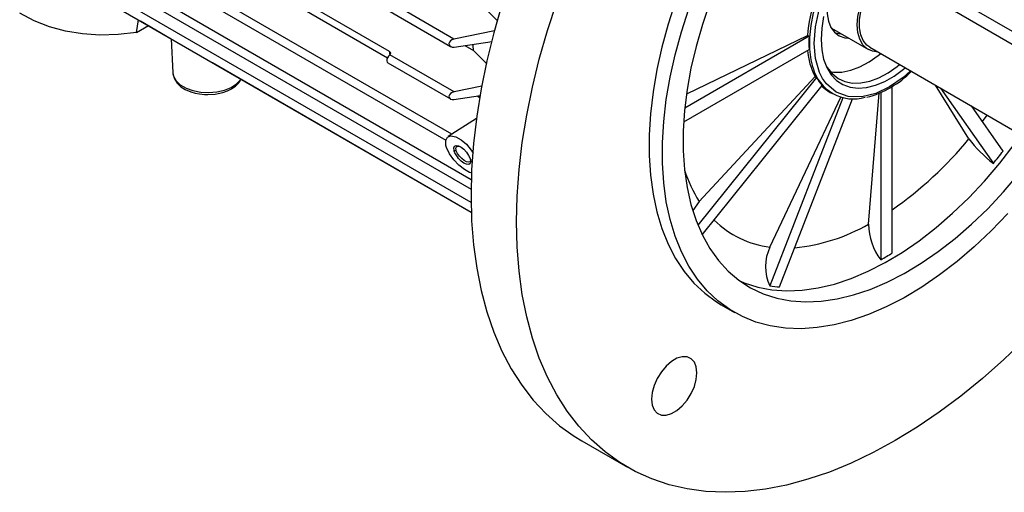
# Model space of a CAD drawing. Header units: inches. Extents: x 0 to 44, y 0 to 34.
# Tile 10 of 15: x 32.1 to 39.3, y 18 to 21.5. Entities that reach past the tile are written whole.
import ezdxf

# ---------------------------------------------------------------- set-up
doc = ezdxf.new("R2010")
doc.units = ezdxf.units.IN
doc.header["$LTSCALE"] = 4
doc.header["$MEASUREMENT"] = 0

msp = doc.modelspace()

# ---------------------------------------------------------------- linework, layer by layer
for p, q in [((34.8214, 21.2556), (32.6388, 22.5155)), ((35.2797, 20.6471), (32.174, 22.44)), ((32.6431, 22.4585), (34.8065, 21.2096)), ((32.1713, 22.3727), (35.2357, 20.6037)), ((35.4224, 20.3126), (32.3245, 22.101)), ((32.3076, 22.0419), (35.4209, 20.2446)), ((38.6081, 21.8596), (39.4154, 21.3935)), ((35.4209, 20.1452), (32.4737, 21.8467)), ((32.477, 21.7759), (35.4226, 20.0754)), ((39.4154, 21.2975), (38.6081, 21.7636)), ((35.4466, 21.6515), (35.6141, 21.4805)), ((35.2945, 21.3462), (34.8252, 21.6171)), ((34.8084, 21.5579), (35.2706, 21.2911)), ((32.9627, 21.3946), (32.9771, 21.4872)), ((32.9627, 21.3946), (33.05, 21.445)), ((32.9903, 21.4795), (33.2175, 21.3483)), ((38.0699, 21.4263), (38.3417, 21.2694)), ((35.5938, 21.4076), (35.2945, 21.3462)), ((37.9053, 21.367), (36.9921, 20.8398)), ((37.0077, 20.9439), (37.8942, 21.3734)), ((37.8942, 21.3734), (37.9053, 21.367)), ((33.2175, 21.3484), (33.2282, 21.099)), ((35.2966, 21.2871), (35.5752, 21.3289)), ((35.3747, 21.2988), (35.4396, 21.2613)), ((38.3515, 21.2865), (39.4651, 20.6436)), ((34.8249, 21.2315), (34.8214, 21.2286)), ((35.2966, 20.9592), (34.8249, 21.2315)), ((35.4396, 21.2613), (35.5362, 21.1633)), ((36.9839, 20.7386), (37.9053, 21.2706)), ((33.5205, 21.1734), (35.4226, 20.0753)), ((34.8084, 21.1722), (35.2691, 20.9062)), ((37.9607, 21.0639), (37.0884, 19.9788)), ((37.098, 20.1531), (37.9496, 21.0703)), ((37.9496, 21.0703), (37.9607, 21.0639)), ((35.5005, 21.0005), (35.2966, 20.9592)), ((37.1204, 19.9073), (38.0025, 21.0045)), ((38.5162, 19.7735), (38.5162, 20.9996)), ((39.0803, 20.6135), (38.8341, 21.0079)), ((35.2945, 20.9026), (35.4902, 20.9324)), ((35.4654, 20.9286), (35.4844, 20.9176)), ((37.6179, 19.8175), (38.1426, 20.9235)), ((38.0598, 20.9548), (38.0765, 20.9452)), ((38.3435, 19.9861), (38.4197, 20.948)), ((38.4327, 20.9536), (38.4327, 19.7253)), ((38.8712, 20.9865), (39.2601, 20.4331)), ((38.153, 20.9153), (37.6165, 19.5325)), ((37.6888, 19.526), (38.2248, 20.9074)), ((39.3325, 20.5231), (39.0993, 20.8548)), ((39.1803, 20.7396), (39.2158, 20.7875)), ((35.4606, 20.7621), (35.2517, 20.6293)), ((35.2958, 20.5275), (35.311, 20.5279)), ((37.098, 20.1531), (37.0521, 20.0874)), ((37.2591, 19.3941), (37.3565, 19.3379)), ((36.2361, 18.3936), (36.5702, 18.2007))]:
    msp.add_line(p, q)
at = {"flags": 128}
for points in [[(37.9345, 21.1357), (37.9199, 21.1948), (37.9105, 21.2731), (37.9105, 21.3576), (37.9199, 21.4467), (37.9384, 21.5391), (37.9659, 21.6332), (38.0018, 21.7275), (38.0455, 21.8205), (38.0964, 21.9105), (38.1536, 21.9962), (38.2161, 22.076), (38.283, 22.1488), (38.3531, 22.2133), (38.4253, 22.2685), (38.4983, 22.3134), (38.5711, 22.3473), (38.6424, 22.3697), (38.6431, 22.3698)], [(37.9428, 21.3147), (37.952, 21.4364), (37.9817, 21.5726), (38.0331, 21.7169), (38.105, 21.8607), (38.1936, 21.9949), (38.2419, 22.0554), (38.2928, 22.1116), (38.396, 22.2054), (38.4968, 22.2742), (38.5976, 22.3217), (38.7007, 22.347), (38.7999, 22.345), (38.8885, 22.313), (38.9604, 22.2522), (38.9887, 22.2128), (39.0119, 22.1673), (39.0415, 22.0654), (39.0508, 21.9543)], [(38.413, 21.251), (38.3708, 21.257), (38.3328, 21.275), (38.3018, 21.3045), (38.2789, 21.3444), (38.2649, 21.3933), (38.2601, 21.4497), (38.2649, 21.5115), (38.2789, 21.5767), (38.3018, 21.643), (38.3328, 21.7082), (38.3708, 21.7701), (38.4144, 21.8265), (38.4623, 21.8756), (38.5128, 21.9157), (38.5642, 21.9453), (38.6147, 21.9636), (38.6352, 21.9677)], [(38.3515, 21.2865), (38.3306, 21.3016), (38.3034, 21.3347), (38.2848, 21.3779), (38.2752, 21.4294), (38.2752, 21.4874), (38.2848, 21.5499), (38.3034, 21.6146), (38.3306, 21.6792), (38.3653, 21.7412), (38.4063, 21.7985), (38.452, 21.8491), (38.5009, 21.891), (38.5511, 21.9227), (38.586, 21.9382)], [(35.6482, 21.6009), (35.5885, 21.3926), (35.5375, 21.1857), (35.4956, 20.9808), (35.4629, 20.7788), (35.4394, 20.5802), (35.4253, 20.3858), (35.4206, 20.1961), (35.4253, 20.0119), (35.4394, 19.8338), (35.4629, 19.6623), (35.4956, 19.4981), (35.5375, 19.3417), (35.5885, 19.1936), (35.6482, 19.0543), (35.7167, 18.9243), (35.7935, 18.8041), (35.8786, 18.694), (35.9714, 18.5944), (36.0719, 18.5057), (36.1795, 18.4282), (36.2361, 18.3936)], [(39.4907, 19.1392), (39.3369, 18.9916), (39.1805, 18.8529), (39.0219, 18.7236), (38.8617, 18.604), (38.7004, 18.4945), (38.5385, 18.3957), (38.3766, 18.3077), (38.2153, 18.2308), (38.0551, 18.1654), (37.8965, 18.1117), (37.7401, 18.0698), (37.5864, 18.0399), (37.4359, 18.022), (37.2891, 18.0163), (37.1466, 18.0228), (37.0087, 18.0414), (36.8761, 18.0721), (36.7491, 18.1147), (36.6281, 18.1692), (36.5136, 18.2353), (36.4059, 18.3129), (36.3055, 18.4016), (36.2126, 18.5012), (36.1276, 18.6112), (36.0507, 18.7315), (35.9823, 18.8614), (35.9225, 19.0007), (35.8716, 19.1488), (35.8297, 19.3052), (35.7969, 19.4695), (35.7735, 19.6409), (35.7593, 19.8191), (35.7546, 20.0033), (35.7593, 20.1929), (35.7735, 20.3874), (35.7969, 20.5859), (35.8297, 20.788), (35.8716, 20.9928), (35.9225, 21.1997), (35.9823, 21.408), (36.0507, 21.617)], [(36.9247, 21.6241), (36.8699, 21.4555), (36.8237, 21.2877), (36.7865, 21.1215), (36.7584, 20.958), (36.7396, 20.7978), (36.7302, 20.6419), (36.7302, 20.491), (36.7396, 20.346), (36.7584, 20.2075), (36.7865, 20.0764), (36.8237, 19.9533), (36.8699, 19.8388), (36.9247, 19.7335), (36.988, 19.638), (37.0594, 19.5528), (37.1384, 19.4784), (37.2248, 19.415), (37.2591, 19.3941)], [(39.366, 20.0636), (39.2446, 19.9377), (39.1201, 19.8202), (38.993, 19.7118), (38.864, 19.6129), (38.7339, 19.5242), (38.6033, 19.4461), (38.4728, 19.3789), (38.3432, 19.3231), (38.2151, 19.2789), (38.0892, 19.2466), (37.9662, 19.2263), (37.8466, 19.2182), (37.7312, 19.2222), (37.6205, 19.2384), (37.515, 19.2667), (37.4155, 19.3069), (37.3222, 19.3588), (37.2359, 19.4221), (37.1568, 19.4966), (37.0854, 19.5818), (37.0222, 19.6772), (36.9673, 19.7825), (36.9212, 19.897), (36.8839, 20.0201), (36.8558, 20.1513), (36.837, 20.2897), (36.8276, 20.4348), (36.8276, 20.5856), (36.837, 20.7416), (36.8558, 20.9017), (36.8839, 21.0653), (36.9212, 21.2314), (36.9673, 21.3992), (37.0222, 21.5678)], [(37.1761, 21.615), (37.1211, 21.4532), (37.0747, 21.2919), (37.0373, 21.1322), (37.0091, 20.9748), (36.9902, 20.8208), (36.9807, 20.671), (36.9807, 20.5262), (36.9902, 20.3873), (37.0091, 20.2552), (37.0373, 20.1304), (37.0747, 20.0138), (37.1211, 19.906), (37.1761, 19.8077), (37.2394, 19.7194), (37.3108, 19.6415), (37.3897, 19.5747), (37.4758, 19.5192), (37.5686, 19.4753), (37.6674, 19.4433), (37.7718, 19.4234), (37.8812, 19.4158), (37.9948, 19.4204), (38.1122, 19.4372), (38.2325, 19.4661), (38.3552, 19.507), (38.4794, 19.5596), (38.6046, 19.6236), (38.7299, 19.6987), (38.8547, 19.7844), (38.9783, 19.8803), (39.0999, 19.9858), (39.2188, 20.1002), (39.3344, 20.2229), (39.446, 20.3533)], [(38.0412, 21.6184), (38.0386, 21.5931), (38.0386, 21.5326), (38.048, 21.4785), (38.0664, 21.4324), (38.0932, 21.396), (38.1277, 21.3703), (38.1687, 21.3563), (38.1959, 21.3536)], [(32.9627, 21.3946), (32.8261, 21.379), (32.6932, 21.3754), (32.5646, 21.3839), (32.4408, 21.4044), (32.3223, 21.4368), (32.2096, 21.4811), (32.1031, 21.537)], [(38.0122, 21.5115), (37.9982, 21.4258), (37.9935, 21.344), (37.9982, 21.2676), (38.0122, 21.198), (38.0352, 21.1365), (38.0668, 21.0843), (38.1064, 21.0424), (38.1533, 21.0115), (38.2065, 20.9922), (38.2652, 20.9849), (38.3282, 20.9896), (38.3944, 21.0064), (38.4624, 21.0349), (38.5311, 21.0745), (38.5991, 21.1246), (38.6125, 21.1358)], [(38.0971, 21.3922), (38.113, 21.3884), (38.1402, 21.3857)], [(35.2945, 21.3462), (35.2808, 21.3414), (35.269, 21.3329), (35.2614, 21.3226), (35.2587, 21.3126), (35.2597, 21.3039), (35.264, 21.2965), (35.2713, 21.2907), (35.2817, 21.2872), (35.2947, 21.2868), (35.2966, 21.2871)], [(35.4396, 21.2613), (35.4374, 21.2978), (35.4369, 21.307)], [(38.6519, 21.1131), (38.5976, 21.0636), (38.4968, 20.9948), (38.396, 20.9473), (38.2928, 20.922), (38.1936, 20.924), (38.105, 20.956), (38.0331, 21.0167), (38.0049, 21.0562), (37.9817, 21.1017), (37.952, 21.2036), (37.9428, 21.3147)], [(34.8214, 21.2286), (34.8129, 21.2199), (34.8062, 21.209), (34.8021, 21.1973), (34.8011, 21.1863), (34.8034, 21.1774), (34.8084, 21.1722)], [(38.062, 21.1064), (38.0861, 21.1031), (38.1472, 21.104), (38.2119, 21.117), (38.2788, 21.142), (38.3467, 21.1785), (38.4143, 21.2257), (38.4321, 21.24)], [(38.0205, 21.1718), (38.0388, 21.1381), (38.0748, 21.0924), (38.1185, 21.0575), (38.169, 21.0341), (38.2253, 21.0227), (38.2864, 21.0236), (38.3511, 21.0367), (38.418, 21.0617), (38.4859, 21.0981), (38.5535, 21.1454), (38.5713, 21.1596)], [(33.2282, 21.099), (33.2334, 21.0726), (33.2522, 21.0398), (33.2836, 21.0104), (33.326, 20.986), (33.3769, 20.9679), (33.4337, 20.957), (33.4933, 20.954), (33.5525, 20.959), (33.6081, 20.9717), (33.6571, 20.9916), (33.6968, 21.0174), (33.7252, 21.0478), (33.7288, 21.0532)], [(33.2291, 21.0988), (33.2289, 21.0906), (33.2399, 21.0531), (33.2601, 21.0224), (33.288, 20.9963), (33.3203, 20.9758), (33.3607, 20.9585), (33.394, 20.9488), (33.4237, 20.9431), (33.4604, 20.9392), (33.4858, 20.9384), (33.541, 20.9421), (33.5628, 20.9457), (33.5971, 20.9541), (33.6298, 20.9657), (33.6612, 20.9814), (33.6894, 21.0009), (33.7131, 21.0243), (33.731, 21.0517), (33.731, 21.0519)], [(35.2966, 20.9592), (35.2825, 20.9543), (35.2702, 20.9459), (35.2619, 20.9356), (35.2587, 20.9256), (35.2596, 20.9172), (35.2638, 20.9103), (35.2709, 20.9053), (35.2809, 20.9024), (35.2945, 20.9026)], [(35.428, 20.3613), (35.4106, 20.3653), (35.3719, 20.3868), (35.3321, 20.4188), (35.2945, 20.4586), (35.2627, 20.5034), (35.241, 20.549), (35.2365, 20.5647), (35.2344, 20.6013), (35.2473, 20.6261), (35.2731, 20.6355), (35.3079, 20.6287), (35.3472, 20.6069), (35.3868, 20.573), (35.4228, 20.5306), (35.437, 20.508)], [(37.3973, 19.5692), (37.4294, 19.5556), (37.5282, 19.5237), (37.6326, 19.5038), (37.742, 19.4961), (37.8556, 19.5007), (37.973, 19.5175), (38.0933, 19.5464), (38.216, 19.5873), (38.3403, 19.6399), (38.4654, 19.704), (38.5908, 19.7791), (38.7156, 19.8648), (38.8391, 19.9607), (38.9607, 20.0661), (39.0796, 20.1805), (39.1952, 20.3033), (39.3068, 20.4337), (39.4138, 20.571), (39.4661, 20.6431)], [(35.2958, 20.5275), (35.2939, 20.5466), (35.2992, 20.5599), (35.3117, 20.5654), (35.3285, 20.5628), (35.3487, 20.5523), (35.3684, 20.5362), (35.3876, 20.5149), (35.4029, 20.4919), (35.4137, 20.4686), (35.416, 20.461)], [(35.311, 20.5279), (35.3106, 20.5295), (35.3087, 20.5452), (35.3136, 20.5556), (35.3243, 20.5591), (35.3391, 20.5558), (35.3559, 20.5463), (35.3681, 20.5361)], [(35.416, 20.461), (35.4167, 20.4579), (35.4182, 20.4462), (35.4147, 20.4314), (35.404, 20.4245), (35.3883, 20.426), (35.3687, 20.4353), (35.3488, 20.4501), (35.3291, 20.4698), (35.3202, 20.4808), (35.3055, 20.5038), (35.3025, 20.5098), (35.2999, 20.5157), (35.2976, 20.5217), (35.2958, 20.5275)], [(35.4144, 20.4638), (35.4156, 20.4544), (35.4113, 20.4444), (35.401, 20.4412), (35.3865, 20.445), (35.3697, 20.4545), (35.3525, 20.4683), (35.3361, 20.4856), (35.3222, 20.5045), (35.3124, 20.5239), (35.311, 20.5279)], [(35.4152, 20.4636), (35.4154, 20.4625), (35.4154, 20.461)], [(36.7475, 18.7011), (36.7523, 18.6577), (36.7666, 18.6225), (36.7895, 18.5974), (36.8196, 18.584), (36.8553, 18.583), (36.8944, 18.5944), (36.9346, 18.6177), (36.9737, 18.6514), (37.0094, 18.6935), (37.0395, 18.7418), (37.0624, 18.7933), (37.0767, 18.845), (37.0815, 18.8939), (37.0767, 18.9373), (37.0624, 18.9725), (37.0395, 18.9976), (37.0094, 19.011), (36.9737, 19.0121), (36.9346, 19.0006), (36.8944, 18.9774), (36.8553, 18.9437), (36.8196, 18.9015), (36.7895, 18.8532), (36.7666, 18.8018), (36.7523, 18.75), (36.7475, 18.7011)]]:
    msp.add_lwpolyline(points, dxfattribs=at)
for centre, radius, start, end in [((38.9484, 21.2987), 1.0568, 160.9263, 175.94439), ((38.6643, 21.3188), 0.7605, 176.36462, 183.63538), ((34.8161, 21.2425), 0.0141, 308.68856, 67.80263), ((37.2231, 21.406), 2.4064, 183.58334, 184.19171), ((38.3834, 21.2967), 0.4893, 183.74811, 207.55203), ((38.232, 21.214), 0.3076, 194.74708, 286.41242), ((38.2462, 21.2202), 0.3255, 208.69645, 221.50489), ((38.1491, 21.6067), 0.7116, 284.67666, 315.66865), ((38.198, 21.1932), 0.2756, 224.09433, 239.91541), ((36.905, 22.3998), 2.8147, 304.91951, 320.60779), ((39.793, 21.144), 0.8885, 216.65987, 233.14463), ((36.3663, 22.8334), 3.7598, 320.32578, 322.08508), ((37.9568, 20.6933), 1.0146, 197.76987, 212.17113), ((37.7063, 20.5218), 0.7097, 225.41643, 262.85029), ((37.6631, 21.1804), 1.3746, 275.71757, 299.6687), ((38.7576, 19.982), 0.4141, 179.44326, 218.31949), ((37.9189, 19.6735), 0.3337, 154.42478, 205.00006), ((37.379, 21.647), 2.1917, 298.73673, 301.2579), ((37.736, 20.4609), 0.9361, 262.66764, 267.11333)]:
    msp.add_arc(centre, radius, start, end)

doc.saveas('drawing.dxf')
